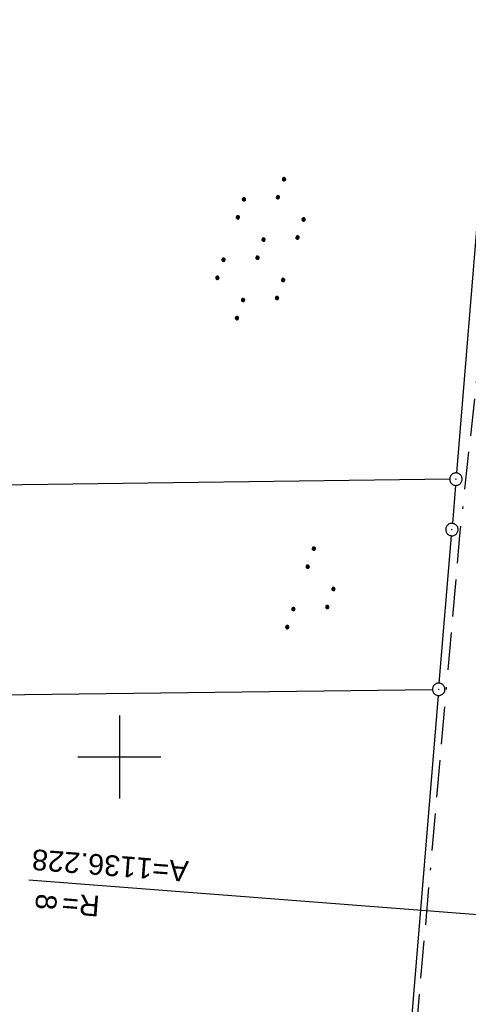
# Model space of a CAD drawing. Extents: x 510526 to 513920, y 467229 to 478797.
# Tile 15 of 256: x 511088 to 511142, y 469770 to 469889. Entities that reach past the tile are written whole.
import ezdxf

# ---------------------------------------------------------------- set-up
doc = ezdxf.new("R2010")
doc.units = 0
doc.header["$LTSCALE"] = 10
doc.header["$MEASUREMENT"] = 0
doc.linetypes.add('ACAD_ISO16W100', pattern=[73, 15, -6.5, 15, -6.5, 15, -7, 1, -7])
doc.linetypes.add('LT00', pattern=[0])
doc.layers.get('0').update_dxf_attribs({"linetype": 'LT00'})
for name, color, linetype in [('-EL-020', 250, 'LT00'), ('BAB-KABEL', 220, 'ACAD_ISO16W100'), ('DFK_AB_L', 21, 'LT00'), ('DFK_AB_P', 7, 'LT00'), ('DFK_KATASTER', 250, 'LT00'), ('DFK_NUTZUNG', 250, 'LT00'), ('V97_RASTER', 250, 'LT00')]:
    doc.layers.add(name, color=color, linetype=linetype)
doc.styles.add('Arial', font='ARIAL.TTF')

# ---------------------------------------------------------------- blocks, each defined once
blk = doc.blocks.new('SYMB7111')
at = {"color": 0, "linetype": 'ByBlock'}
for p, q in [((-0.13, 0.202919), (-0.13, 0.177081)), ((-0.125, 0.172895), (-0.125, 0.207105)), ((-0.12, 0.209164), (-0.12, 0.170836)), ((-0.115, 0.170204), (-0.115, 0.209796)), ((-0.11, 0.209164), (-0.11, 0.170836)), ((-0.105, 0.172895), (-0.105, 0.207105)), ((-0.1, 0.202919), (-0.1, 0.177081)), ((-0.095, 0.189874), (-0.095, 0.190146)), ((0.1, 0.202919), (0.1, 0.177081)), ((0.105, 0.172895), (0.105, 0.207105)), ((0.11, 0.209164), (0.11, 0.170836)), ((0.115, 0.170204), (0.115, 0.209796)), ((0.12, 0.209164), (0.12, 0.170836)), ((0.125, 0.172895), (0.125, 0.207105)), ((0.13, 0.202919), (0.13, 0.177081)), ((0.135, 0.189874), (0.135, 0.190146)), ((-0.515, -0.177081), (-0.515, -0.202919)), ((-0.51, -0.207105), (-0.51, -0.172895)), ((-0.505, -0.170836), (-0.505, -0.209164)), ((-0.5, -0.209796), (-0.5, -0.170204)), ((-0.495, -0.170836), (-0.495, -0.209164)), ((-0.49, -0.207105), (-0.49, -0.172895)), ((-0.485, -0.177081), (-0.485, -0.202919)), ((-0.48, -0.190126), (-0.48, -0.189854)), ((-0.285, -0.177081), (-0.285, -0.202919)), ((-0.28, -0.207105), (-0.28, -0.172895)), ((-0.275, -0.170836), (-0.275, -0.209164)), ((-0.27, -0.209796), (-0.27, -0.170204)), ((-0.265, -0.170836), (-0.265, -0.209164)), ((-0.26, -0.207105), (-0.26, -0.172895)), ((-0.255, -0.177081), (-0.255, -0.202919)), ((-0.25, -0.190126), (-0.25, -0.189854)), ((0.255, -0.177081), (0.255, -0.202919)), ((0.26, -0.207105), (0.26, -0.172895)), ((0.265, -0.170836), (0.265, -0.209164)), ((0.27, -0.209796), (0.27, -0.170204)), ((0.275, -0.170836), (0.275, -0.209164)), ((0.28, -0.207105), (0.28, -0.172895)), ((0.285, -0.177081), (0.285, -0.202919)), ((0.29, -0.190126), (0.29, -0.189854)), ((0.485, -0.177081), (0.485, -0.202919)), ((0.49, -0.207105), (0.49, -0.172895)), ((0.495, -0.170836), (0.495, -0.209164)), ((0.5, -0.209796), (0.5, -0.170204)), ((0.505, -0.170836), (0.505, -0.209164)), ((0.51, -0.207105), (0.51, -0.172895)), ((0.515, -0.177081), (0.515, -0.202919)), ((0.52, -0.190126), (0.52, -0.189854))]:
    blk.add_line(p, q, dxfattribs=at)
for points in [[(-0.095, 0.19), (-0.096981, 0.198678), (-0.10253, 0.205637), (-0.11055, 0.209499), (-0.11945, 0.209499), (-0.12747, 0.205637), (-0.133019, 0.198678), (-0.135, 0.19), (-0.133019, 0.181322), (-0.12747, 0.174363), (-0.11945, 0.170501), (-0.11055, 0.170501), (-0.10253, 0.174363), (-0.096981, 0.181322), (-0.095, 0.19)], [(0.135, 0.19), (0.133019, 0.198678), (0.12747, 0.205637), (0.11945, 0.209499), (0.11055, 0.209499), (0.10253, 0.205637), (0.096981, 0.198678), (0.095, 0.19), (0.096981, 0.181322), (0.10253, 0.174363), (0.11055, 0.170501), (0.11945, 0.170501), (0.12747, 0.174363), (0.133019, 0.181322), (0.135, 0.19)], [(-0.48, -0.19), (-0.481981, -0.181322), (-0.48753, -0.174363), (-0.49555, -0.170501), (-0.50445, -0.170501), (-0.51247, -0.174363), (-0.518019, -0.181322), (-0.52, -0.19), (-0.518019, -0.198678), (-0.51247, -0.205637), (-0.50445, -0.209499), (-0.49555, -0.209499), (-0.48753, -0.205637), (-0.481981, -0.198678), (-0.48, -0.19)], [(-0.25, -0.19), (-0.251981, -0.181322), (-0.25753, -0.174363), (-0.26555, -0.170501), (-0.27445, -0.170501), (-0.28247, -0.174363), (-0.288019, -0.181322), (-0.29, -0.19), (-0.288019, -0.198678), (-0.28247, -0.205637), (-0.27445, -0.209499), (-0.26555, -0.209499), (-0.25753, -0.205637), (-0.251981, -0.198678), (-0.25, -0.19)], [(0.29, -0.19), (0.288019, -0.181322), (0.28247, -0.174363), (0.27445, -0.170501), (0.26555, -0.170501), (0.25753, -0.174363), (0.251981, -0.181322), (0.25, -0.19), (0.251981, -0.198678), (0.25753, -0.205637), (0.26555, -0.209499), (0.27445, -0.209499), (0.28247, -0.205637), (0.288019, -0.198678), (0.29, -0.19)], [(0.52, -0.19), (0.518019, -0.181322), (0.51247, -0.174363), (0.50445, -0.170501), (0.49555, -0.170501), (0.48753, -0.174363), (0.481981, -0.181322), (0.48, -0.19), (0.481981, -0.198678), (0.48753, -0.205637), (0.49555, -0.209499), (0.50445, -0.209499), (0.51247, -0.205637), (0.518019, -0.198678), (0.52, -0.19)]]:
    blk.add_lwpolyline(points, dxfattribs=at)
blk = doc.blocks.new('SYMB0003')
at = {"color": 0, "linetype": 'ByBlock'}
for p, q in [((-0.015712, 0), (0.010166, 0.012015)), ((0, -0.021257), (-0.015712, 0)), ((0.010166, 0.012015), (0, -0.021257))]:
    blk.add_line(p, q, dxfattribs=at)
for points in [[(-0.031395, 0.499013), (-0.093691, 0.491144), (-0.154509, 0.475528), (-0.21289, 0.452414), (-0.267913, 0.422164), (-0.318712, 0.385257), (-0.364484, 0.342274), (-0.404509, 0.293893), (-0.438154, 0.240877), (-0.464888, 0.184062), (-0.484292, 0.124345), (-0.496058, 0.062667), (-0.5, 0)], [(-0.5, 0), (-0.496058, -0.062667), (-0.484292, -0.124345), (-0.464888, -0.184062), (-0.438154, -0.240877), (-0.404509, -0.293893), (-0.364485, -0.342274), (-0.318712, -0.385257), (-0.267914, -0.422164), (-0.21289, -0.452414), (-0.154509, -0.475529), (-0.093691, -0.491144), (-0.031395, -0.499014), (0.031395, -0.499014)], [(0.5, 0), (0.496057, 0.062667), (0.484292, 0.124345), (0.464888, 0.184062), (0.438153, 0.240877), (0.404509, 0.293893), (0.364484, 0.342274), (0.318712, 0.385257), (0.267913, 0.422164), (0.21289, 0.452414), (0.154509, 0.475528), (0.093691, 0.491144), (0.031395, 0.499013), (-0.031395, 0.499013)], [(0.031395, -0.499014), (0.093691, -0.491144), (0.154509, -0.475529), (0.21289, -0.452414), (0.267914, -0.422164), (0.318712, -0.385257), (0.364485, -0.342274), (0.404509, -0.293893), (0.438154, -0.240877), (0.464889, -0.184062), (0.484292, -0.124345), (0.496058, -0.062667), (0.5, 0)]]:
    blk.add_lwpolyline(points, dxfattribs=at)
blk = doc.blocks.new('SYMB7110')
at = {"color": 0, "linetype": 'ByBlock'}
for p, q in [((-0.515, 0.392919), (-0.515, 0.367081)), ((-0.51, 0.362895), (-0.51, 0.397105)), ((-0.505, 0.399164), (-0.505, 0.360836)), ((-0.5, 0.360204), (-0.5, 0.399796)), ((-0.495, 0.399164), (-0.495, 0.360836)), ((-0.49, 0.362895), (-0.49, 0.397105)), ((-0.485, 0.392919), (-0.485, 0.367081)), ((-0.48, 0.379874), (-0.48, 0.380145)), ((-0.285, 0.392919), (-0.285, 0.367081)), ((-0.28, 0.362895), (-0.28, 0.397105)), ((-0.275, 0.399164), (-0.275, 0.360836)), ((-0.27, 0.360204), (-0.27, 0.399796)), ((-0.265, 0.399164), (-0.265, 0.360836)), ((-0.26, 0.362895), (-0.26, 0.397105)), ((-0.255, 0.392919), (-0.255, 0.367081)), ((-0.25, 0.379874), (-0.25, 0.380146)), ((0.255, 0.392919), (0.255, 0.367081)), ((0.26, 0.362895), (0.26, 0.397105)), ((0.265, 0.399164), (0.265, 0.360836)), ((0.27, 0.360204), (0.27, 0.399796)), ((0.275, 0.399164), (0.275, 0.360836)), ((0.28, 0.362895), (0.28, 0.397105)), ((0.285, 0.392919), (0.285, 0.367081)), ((0.29, 0.379874), (0.29, 0.380145)), ((0.485, 0.392919), (0.485, 0.367081)), ((0.49, 0.362895), (0.49, 0.397105)), ((0.495, 0.399164), (0.495, 0.360836)), ((0.5, 0.360204), (0.5, 0.399796)), ((0.505, 0.399164), (0.505, 0.360836)), ((0.51, 0.362895), (0.51, 0.397105)), ((0.515, 0.392919), (0.515, 0.367081)), ((0.52, 0.379874), (0.52, 0.380146)), ((-0.9, 0.012919), (-0.9, -0.012919)), ((-0.895, -0.017106), (-0.895, 0.017105)), ((-0.89, 0.019164), (-0.89, -0.019164)), ((-0.885, -0.019797), (-0.885, 0.019796)), ((-0.88, 0.019164), (-0.88, -0.019164)), ((-0.875, -0.017106), (-0.875, 0.017105)), ((-0.87, 0.012919), (-0.87, -0.012919)), ((-0.865, -0.000126), (-0.865, 0.000145)), ((-0.67, 0.012919), (-0.67, -0.012919)), ((-0.665, -0.017106), (-0.665, 0.017105)), ((-0.66, 0.019164), (-0.66, -0.019164)), ((-0.655, -0.019797), (-0.655, 0.019796)), ((-0.65, 0.019164), (-0.65, -0.019164)), ((-0.645, -0.017106), (-0.645, 0.017105)), ((-0.64, 0.012919), (-0.64, -0.012919)), ((-0.635, -0.000126), (-0.635, 0.000145)), ((-0.13, 0.012919), (-0.13, -0.012919)), ((-0.125, -0.017105), (-0.125, 0.017105)), ((-0.12, 0.019164), (-0.12, -0.019164)), ((-0.115, -0.019796), (-0.115, 0.019796)), ((-0.11, 0.019164), (-0.11, -0.019164)), ((-0.105, -0.017105), (-0.105, 0.017105)), ((-0.1, 0.012919), (-0.1, -0.012919)), ((-0.095, -0.000126), (-0.095, 0.000146)), ((0.1, 0.012919), (0.1, -0.012919)), ((0.105, -0.017105), (0.105, 0.017105)), ((0.11, 0.019164), (0.11, -0.019164)), ((0.115, -0.019796), (0.115, 0.019796)), ((0.12, 0.019164), (0.12, -0.019164)), ((0.125, -0.017105), (0.125, 0.017105)), ((0.13, 0.012919), (0.13, -0.012919)), ((0.135, -0.000126), (0.135, 0.000146)), ((0.64, 0.012919), (0.64, -0.012919)), ((0.645, -0.017105), (0.645, 0.017105)), ((0.65, 0.019164), (0.65, -0.019164)), ((0.655, -0.019796), (0.655, 0.019796)), ((0.66, 0.019164), (0.66, -0.019164)), ((0.665, -0.017105), (0.665, 0.017105)), ((0.67, 0.012919), (0.67, -0.012919)), ((0.675, -0.000126), (0.675, 0.000146)), ((0.87, 0.012919), (0.87, -0.012919)), ((0.875, -0.017105), (0.875, 0.017105)), ((0.88, 0.019164), (0.88, -0.019164)), ((0.885, -0.019796), (0.885, 0.019796)), ((0.89, 0.019164), (0.89, -0.019164)), ((0.895, -0.017105), (0.895, 0.017105)), ((0.9, 0.012919), (0.9, -0.012919)), ((0.905, -0.000126), (0.905, 0.000146)), ((-0.515, -0.367081), (-0.515, -0.392919)), ((-0.51, -0.397105), (-0.51, -0.362895)), ((-0.505, -0.360836), (-0.505, -0.399164)), ((-0.5, -0.399796), (-0.5, -0.360204)), ((-0.495, -0.360836), (-0.495, -0.399164)), ((-0.49, -0.397106), (-0.49, -0.362895)), ((-0.485, -0.367081), (-0.485, -0.392919)), ((-0.48, -0.380126), (-0.48, -0.379855)), ((-0.285, -0.367081), (-0.285, -0.392919)), ((-0.28, -0.397105), (-0.28, -0.362895)), ((-0.275, -0.360836), (-0.275, -0.399164)), ((-0.27, -0.399796), (-0.27, -0.360204)), ((-0.265, -0.360836), (-0.265, -0.399164)), ((-0.26, -0.397105), (-0.26, -0.362895)), ((-0.255, -0.367081), (-0.255, -0.392919)), ((-0.25, -0.380126), (-0.25, -0.379855)), ((0.255, -0.367081), (0.255, -0.392919)), ((0.26, -0.397105), (0.26, -0.362895)), ((0.265, -0.360836), (0.265, -0.399164)), ((0.27, -0.399796), (0.27, -0.360204)), ((0.275, -0.360836), (0.275, -0.399164)), ((0.28, -0.397105), (0.28, -0.362895)), ((0.285, -0.367081), (0.285, -0.392919)), ((0.29, -0.380126), (0.29, -0.379855)), ((0.485, -0.367081), (0.485, -0.392919)), ((0.49, -0.397105), (0.49, -0.362895)), ((0.495, -0.360836), (0.495, -0.399164)), ((0.5, -0.399796), (0.5, -0.360204)), ((0.505, -0.360836), (0.505, -0.399164)), ((0.51, -0.397105), (0.51, -0.362895)), ((0.515, -0.367081), (0.515, -0.392919)), ((0.52, -0.380126), (0.52, -0.379855))]:
    blk.add_line(p, q, dxfattribs=at)
for points in [[(-0.48, 0.38), (-0.481981, 0.388678), (-0.48753, 0.395637), (-0.49555, 0.399499), (-0.50445, 0.399499), (-0.51247, 0.395637), (-0.518019, 0.388678), (-0.52, 0.38), (-0.518019, 0.371322), (-0.51247, 0.364363), (-0.50445, 0.360501), (-0.49555, 0.360501), (-0.48753, 0.364363), (-0.481981, 0.371322), (-0.48, 0.38)], [(-0.25, 0.38), (-0.251981, 0.388678), (-0.25753, 0.395637), (-0.26555, 0.399499), (-0.27445, 0.399499), (-0.28247, 0.395637), (-0.288019, 0.388678), (-0.29, 0.38), (-0.288019, 0.371322), (-0.28247, 0.364363), (-0.27445, 0.360501), (-0.26555, 0.360501), (-0.25753, 0.364363), (-0.251981, 0.371322), (-0.25, 0.38)], [(0.29, 0.38), (0.288019, 0.388678), (0.28247, 0.395637), (0.27445, 0.399499), (0.26555, 0.399499), (0.25753, 0.395637), (0.251981, 0.388678), (0.25, 0.38), (0.251981, 0.371322), (0.25753, 0.364363), (0.26555, 0.360501), (0.27445, 0.360501), (0.28247, 0.364363), (0.288019, 0.371322), (0.29, 0.38)], [(0.52, 0.38), (0.518019, 0.388678), (0.51247, 0.395637), (0.50445, 0.399499), (0.495549, 0.399499), (0.48753, 0.395637), (0.481981, 0.388678), (0.48, 0.38), (0.481981, 0.371322), (0.48753, 0.364363), (0.495549, 0.360501), (0.50445, 0.360501), (0.51247, 0.364363), (0.518019, 0.371322), (0.52, 0.38)], [(-0.865, 0), (-0.866981, 0.008678), (-0.87253, 0.015637), (-0.88055, 0.019498), (-0.88945, 0.019498), (-0.89747, 0.015637), (-0.903019, 0.008678), (-0.905, 0)], [(-0.905, 0), (-0.903019, -0.008678), (-0.89747, -0.015637), (-0.88945, -0.019499), (-0.88055, -0.019499), (-0.87253, -0.015637), (-0.866981, -0.008678), (-0.865, 0)], [(-0.635, 0), (-0.636981, 0.008678), (-0.64253, 0.015637), (-0.65055, 0.019498), (-0.65945, 0.019498), (-0.66747, 0.015637), (-0.673019, 0.008678), (-0.675, 0)], [(-0.675, 0), (-0.673019, -0.008678), (-0.66747, -0.015637), (-0.65945, -0.019499), (-0.65055, -0.019499), (-0.64253, -0.015637), (-0.636981, -0.008678), (-0.635, 0)], [(-0.095, 0), (-0.096981, 0.008678), (-0.10253, 0.015637), (-0.11055, 0.019499), (-0.11945, 0.019499), (-0.12747, 0.015637), (-0.133019, 0.008678), (-0.135, 0)], [(-0.135, 0), (-0.133019, -0.008678), (-0.12747, -0.015637), (-0.11945, -0.019499), (-0.11055, -0.019499), (-0.10253, -0.015637), (-0.096981, -0.008678), (-0.095, 0)], [(0.135, 0), (0.133019, 0.008678), (0.12747, 0.015637), (0.11945, 0.019499), (0.11055, 0.019499), (0.10253, 0.015637), (0.096981, 0.008678), (0.095, 0)], [(0.095, 0), (0.096981, -0.008678), (0.10253, -0.015637), (0.11055, -0.019499), (0.11945, -0.019499), (0.12747, -0.015637), (0.133019, -0.008678), (0.135, 0)], [(0.675, 0), (0.673019, 0.008678), (0.66747, 0.015637), (0.65945, 0.019499), (0.65055, 0.019499), (0.64253, 0.015637), (0.636981, 0.008678), (0.635, 0)], [(0.635, 0), (0.636981, -0.008678), (0.64253, -0.015637), (0.65055, -0.019499), (0.65945, -0.019499), (0.66747, -0.015637), (0.673019, -0.008678), (0.675, 0)], [(0.905, 0), (0.903019, 0.008678), (0.89747, 0.015637), (0.88945, 0.019499), (0.88055, 0.019499), (0.87253, 0.015637), (0.866981, 0.008678), (0.865, 0)], [(0.865, 0), (0.866981, -0.008678), (0.87253, -0.015637), (0.88055, -0.019499), (0.88945, -0.019499), (0.89747, -0.015637), (0.903019, -0.008678), (0.905, 0)], [(-0.48, -0.38), (-0.481981, -0.371322), (-0.48753, -0.364363), (-0.49555, -0.360501), (-0.50445, -0.360501), (-0.51247, -0.364363), (-0.518019, -0.371322), (-0.52, -0.38), (-0.518019, -0.388678), (-0.51247, -0.395637), (-0.50445, -0.399499), (-0.49555, -0.399499), (-0.48753, -0.395637), (-0.481981, -0.388678), (-0.48, -0.38)], [(-0.25, -0.38), (-0.251981, -0.371322), (-0.25753, -0.364363), (-0.26555, -0.360501), (-0.27445, -0.360501), (-0.28247, -0.364363), (-0.288019, -0.371322), (-0.29, -0.38), (-0.288019, -0.388678), (-0.28247, -0.395637), (-0.27445, -0.399499), (-0.26555, -0.399499), (-0.25753, -0.395637), (-0.251981, -0.388678), (-0.25, -0.38)], [(0.29, -0.38), (0.288019, -0.371322), (0.28247, -0.364363), (0.27445, -0.360501), (0.26555, -0.360501), (0.25753, -0.364363), (0.251981, -0.371322), (0.25, -0.38), (0.251981, -0.388678), (0.25753, -0.395637), (0.26555, -0.399499), (0.27445, -0.399499), (0.28247, -0.395637), (0.288019, -0.388678), (0.29, -0.38)], [(0.52, -0.38), (0.518019, -0.371322), (0.51247, -0.364363), (0.50445, -0.360501), (0.495549, -0.360501), (0.48753, -0.364363), (0.481981, -0.371322), (0.48, -0.38), (0.481981, -0.388678), (0.48753, -0.395637), (0.495549, -0.399499), (0.50445, -0.399499), (0.51247, -0.395637), (0.518019, -0.388678), (0.52, -0.38)]]:
    blk.add_lwpolyline(points, dxfattribs=at)

msp = doc.modelspace()

# ---------------------------------------------------------------- linework, layer by layer
at = {"layer": '-EL-020'}
msp.add_line((511163.86, 469779.38), (511089.08, 469785.15), dxfattribs=at)
at = {"layer": 'BAB-KABEL', "ltscale": 0.03, "flags": 128}
msp.add_lwpolyline([(513339.84, 477816.32), (513312.27, 477774.65), (513284.67, 477733), (513252.5, 477694.41), (513223.88, 477653.5), (513195.8, 477612.12), (513167.63, 477570.87), (513139.88, 477529.3), (513111.79, 477487.92), (513083.81, 477446.45), (513055.84, 477404.98), (513022.49, 477355.03), (513000.51, 477321.52), (512973.12, 477279.62), (512945.42, 477237.87), (512917.58, 477196.22), (512879.16, 477137.5), (512858.34, 477103.22), (512837.39, 477068.95), (512811.45, 477026.06), (512784.2, 476983.9), (512756.65, 476941.56), (512731.12, 476898.63), (512706.39, 476854.96), (512681.95, 476811.1), (512658.87, 476770.39), (512633.74, 476723.05), (512609.82, 476678.97), (512586.03, 476634.72), (512574.46, 476609.04), (512565.77, 476584.24), (512545.21, 476542.92), (512523.45, 476497.74), (512501.77, 476452.47), (512480.25, 476407.17), (512458.85, 476361.79), (512438.56, 476315.94), (512418.18, 476270.12), (512378.72, 476177.83), (512359.89, 476131.36), (512341.35, 476084.78), (512322.58, 476038.31), (512304.82, 475991.34), (512287.68, 475944.24), (512270.28, 475897.17), (512254.12, 475849.7), (512237.77, 475802.28), (512221.53, 475754.82), (512205.86, 475707.19), (512190.78, 475659.38), (512175.78, 475611.52), (512161.52, 475563.42), (512145.69, 475515.8), (512137.73, 475496.07), (512130.63, 475467.92), (512119.03, 475418.91), (512105.58, 475370.55), (512100.73, 475351.1), (512084.18, 475320.51), (512082.62, 475318.67), (512071.99, 475296.24), (512062.06, 475264.37), (512059.32, 475232.9), (512061.87, 475193.18), (512054.82, 475143.1), (512045.69, 475099.99), (512036.29, 475050.9), (512027.27, 475001.72), (512018.22, 474952.55), (512008.9, 474903.42), (512000.14, 474854.23), (511992.36, 474804.85), (511985.27, 474755.37), (511977.39, 474700.85), (511969.41, 474646.42), (511966.53, 474615.2), (511972.8, 474604.79), (511970.05, 474596.16), (511959.57, 474586.37), (511941.91, 474517.48), (511936.85, 474477.77), (511926.66, 474399.73), (511919.97, 474355.38), (511910.09, 474296.61), (511899.45, 474238.13), (511883.78, 474152.68), (511870.29, 474094), (511857.13, 474053.88), (511852.78, 474012.45), (511853.17, 473966.86), (511852.49, 473957.15), (511851.31, 473949.66), (511841.69, 473942.06), (511825.82, 473895.23), (511826.65, 473894.12), (511810.9, 473851.95), (511793.57, 473805.03), (511775.28, 473758.36), (511755.12, 473712.47), (511734.05, 473667.01), (511712.23, 473621.97), (511689.5, 473577.27), (511665.16, 473533.5), (511639.85, 473490.24), (511612.91, 473448.14), (511601.59, 473431.81), (511558.05, 473366.07), (511514.89, 473306.01), (511484.06, 473267.45), (511450.63, 473224.7), (511393.07, 473164.53), (511363.02, 473132.87), (511308.52, 473076.45), (511275.57, 473040.36), (511243.01, 473009.33), (511235.22, 472986.05), (511231.03, 472981.06), (511075.99, 472813.11), (511070.24, 472807.3), (511057.8, 472797.51), (511038.03, 472769.96), (511010.69, 472730.53), (510983.88, 472687.19), (510959.58, 472643.76), (510934.3, 472604.33), (510904.8, 472574.33), (510913.91, 472558.29), (510911.7, 472550.67), (510911.23, 472549.24), (510895.97, 472514.71), (510882.66, 472477.92), (510872.4, 472460.75), (510857.5, 472432.35), (510836.1, 472381.12), (510836.28, 472368.89), (510832.94, 472355.97), (510830.18, 472332.03), (510848.22, 472325.54), (510838.51, 472271.42), (510831.97, 472215.43), (510830.7, 472169.39), (510828.83, 472118.66), (510829.08, 472067.62), (510833.95, 472011.74), (510842.44, 471951.44), (510849.98, 471906.34), (510856.18, 471866.27), (510867.23, 471812.82), (510879.85, 471762.88), (510891.51, 471713.81), (510903.79, 471665.07), (510916.06, 471616.28), (510929.64, 471568.08), (510950.96, 471501.37), (510971.61, 471429.82), (510974.35, 471422.76), (510989.55, 471366.87), (511004.5, 471314.2), (511016.36, 471270.84), (511026.28, 471232.42), (511039.24, 471184.15), (511056.6, 471116.88), (511065.91, 471078.27), (511077.6, 471030.01), (511089.22, 470981.62), (511098.91, 470932.89), (511107.16, 470884.03), (511116.15, 470835.04), (511125.08, 470786.06), (511133.15, 470736.97), (511137.3, 470706.32), (511129.89, 470689.71), (511129.54, 470684.61), (511132.44, 470671.58), (511143.11, 470670.95), (511145.78, 470638.26), (511151.08, 470588.89), (511155.98, 470539.42), (511159.51, 470489.78), (511162.63, 470440.14), (511165.94, 470390.62), (511167.84, 470340.94), (511167.81, 470291.24), (511167.77, 470272.42), (511169.19, 470243.96), (511168.97, 470223.34), (511163.73, 470203.87), (511151.46, 470170.12), (511152.4, 470145.76), (511161.63, 470107.32), (511162.26, 470078.65), (511157.08, 470021.39), (511153.97, 469975.78), (511150.23, 469924.11), (511146.61, 469878.37), (511141.04, 469826.73), (511133.85, 469745.04), (511131.82, 469700.02), (511128.93, 469655.17), (511125.19, 469595.29), (511130.66, 469554.69), (511130.4, 469544.67), (511121.69, 469477.4)], dxfattribs=at)
at = {"layer": 'DFK_AB_L'}
for p, q in [((511146.98, 469911.51), (511140.65, 469834.28)), ((511140.53, 469832.78), (511140.17, 469828.2)), ((511138.58, 469808.92), (511140.05, 469826.7)), ((511138.46, 469807.42), (511133.05, 469742.05))]:
    msp.add_line(p, q, dxfattribs=at)
at = {"layer": 'DFK_KATASTER'}
for p, q in [((511139.84, 469833.52), (510964.86, 469831.27)), ((510965.19, 469805.94), (511137.77, 469808.16))]:
    msp.add_line(p, q, dxfattribs=at)
at = {"layer": 'V97_RASTER'}
for p, q in [((511100, 469805), (511100, 469795)), ((511105, 469800), (511095, 469800))]:
    msp.add_line(p, q, dxfattribs=at)

# ---------------------------------------------------------------- block references
at = {"layer": 'DFK_AB_P', "xscale": 1.499999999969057, "yscale": 1.5, "zscale": 1.5, "rotation": 251.2881100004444}
for p in [(511140.59, 469833.53), (511140.11, 469827.45), (511138.52, 469808.17)]:
    msp.add_blockref('SYMB0003', p, dxfattribs=at)
at = {"layer": 'DFK_NUTZUNG', "yscale": 10, "zscale": 10, "rotation": 251.28826}
for name, p, xscale in [('SYMB7110', (511117.02, 469861.35), 9.99999999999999), ('SYMB7111', (511123.65, 469819.8), 10)]:
    msp.add_blockref(name, p, dxfattribs=dict(at, xscale=xscale))

# ---------------------------------------------------------------- texts
at = {"layer": '-EL-020', "style": 'Arial'}
for s, rotation, p in [('A=1136.228', -184.4143, (511108.42, 469787.42)), ('8', 265.5857, (511090, 469783.57)), ('R=', -184.4143, (511097.71, 469783.23))]:
    msp.add_text(s, height=2.5, rotation=rotation, dxfattribs=at).set_placement(p)

doc.saveas('drawing.dxf')
